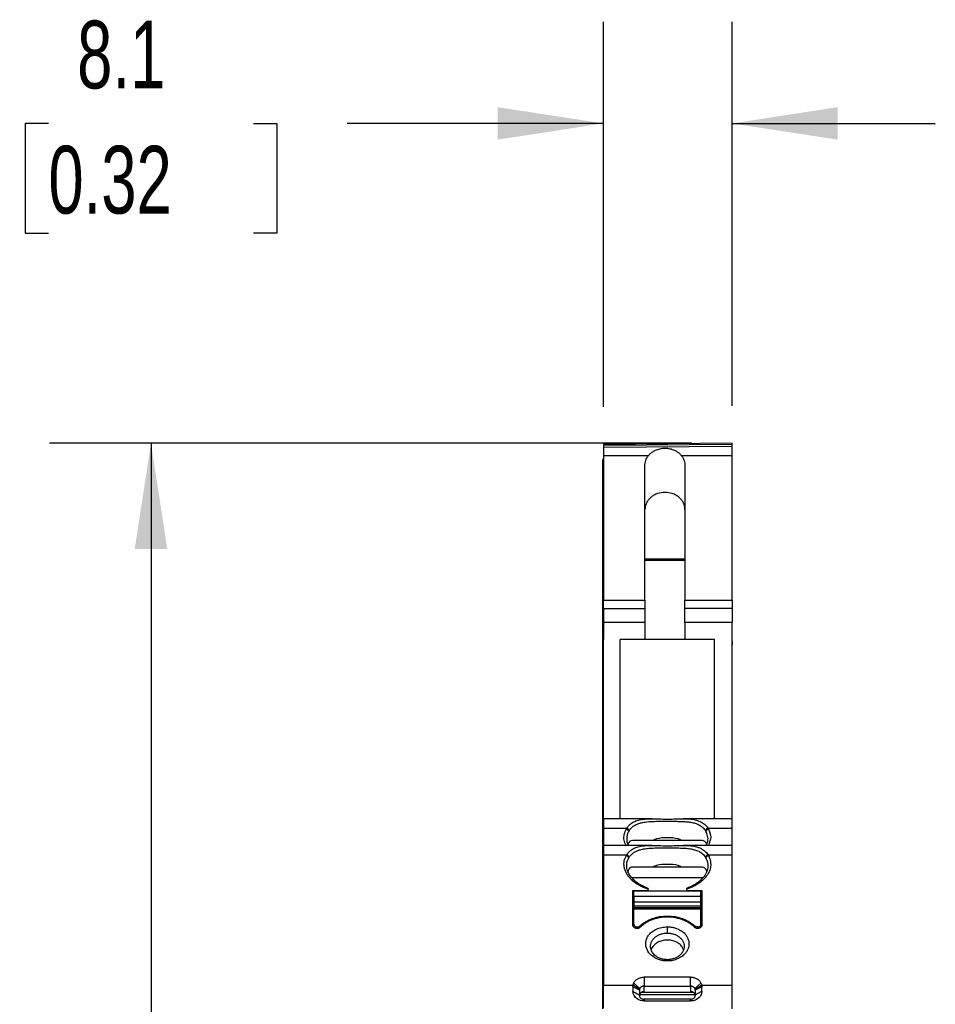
# Model space of a CAD drawing. Header units: millimetres. Extents: x 6 to 543, y 6 to 393.
# Tile 4 of 12: x 141 to 199, y 210 to 271. Entities that reach past the tile are written whole.
import ezdxf

# ---------------------------------------------------------------- set-up
doc = ezdxf.new("R2010")
doc.units = ezdxf.units.MM
doc.header["$LTSCALE"] = 2
doc.layers.add('DIMENSIONS', color=140, linetype='Continuous', lineweight=25)
doc.styles.add('SLDTEXTSTYLE0', font='TXT', dxfattribs={"width": 0.7})
doc.dimstyles.new('SLDDIMSTYLE0', dxfattribs={"dimtxt": 4.316016, "dimasz": 6.604, "dimexe": 0, "dimexo": 0.0625, "dimgap": 1.079004, "dimtad": 0, "dimtih": 1, "dimtoh": 1, "dimrnd": 1e-09, "dimzin": 12, "dimdsep": 46, "dimtxsty": 'SLDTEXTSTYLE0', "dimsah": 1, "dimcen": 0.09, "dimadec": 0, "dimazin": 3, "dimtfac": 1, "dimtmove": 0, "dimatfit": 0, "dimfxl": 0, "dimfrac": 2, "dimtolj": 1, "dimtzin": 12, "dimarcsym": 0})
doc.dimstyles.new('SLDDIMSTYLE1', dxfattribs={"dimtxt": 4.316016, "dimasz": 6.604, "dimexe": 0, "dimexo": 0.0625, "dimgap": 1.079004, "dimtad": 0, "dimtih": 1, "dimtoh": 1, "dimrnd": 1e-09, "dimzin": 12, "dimdsep": 46, "dimtxsty": 'SLDTEXTSTYLE0', "dimsah": 1, "dimcen": 0.09, "dimadec": 0, "dimazin": 3, "dimtfac": 1, "dimtofl": 0, "dimtmove": 0, "dimatfit": 3, "dimfxl": 0, "dimfrac": 2, "dimtolj": 1, "dimtzin": 12, "dimarcsym": 0})

# ---------------------------------------------------------------- blocks, each defined once
blk = doc.blocks.new('_D')
at = {"layer": 'DIMENSIONS'}
for p, q in [((177.94, 247.117), (177.94, 271.198)), ((185.99, 247.188), (185.99, 271.198)), ((143.251, 264.848), (141.802, 264.848)), ((141.802, 264.848), (141.802, 257.989)), ((156.077, 264.848), (157.526, 264.848)), ((157.526, 264.848), (157.526, 257.989)), ((177.94, 264.848), (161.925, 264.848)), ((185.99, 264.848), (198.69, 264.848)), ((141.802, 257.989), (143.251, 257.989)), ((157.526, 257.989), (156.077, 257.989))]:
    blk.add_line(p, q, dxfattribs=at)
for points in [[(177.94, 264.848), (171.336, 265.864), (171.336, 263.832)], [(185.99, 264.848), (192.594, 263.832), (192.594, 265.864)]]:
    blk.add_solid(points, dxfattribs=at)
at = {"layer": 'DIMENSIONS', "char_height": 4.2333, "attachment_point": 1, "style": 'SLDTEXTSTYLE0'}
for s, insert in [('8.1', (145.047, 271.272)), ('0.32', (143.251, 263.446))]:
    blk.add_mtext(s, dxfattribs=dict(at, insert=insert))
blk = doc.blocks.new('_D_1')
at = {"layer": 'DIMENSIONS'}
for p, q in [((183.45, 244.845), (143.314, 244.845)), ((149.664, 244.845), (149.664, 208.324)), ((143.251, 200.498), (141.802, 200.498)), ((141.802, 200.498), (141.802, 193.638)), ((156.077, 200.498), (157.526, 200.498)), ((157.526, 200.498), (157.526, 193.638)), ((141.802, 193.638), (143.251, 193.638)), ((157.526, 193.638), (156.077, 193.638)), ((149.664, 137.422), (149.664, 192.672)), ((183.45, 137.422), (143.314, 137.422))]:
    blk.add_line(p, q, dxfattribs=at)
for points in [[(149.664, 244.845), (148.648, 238.241), (150.68, 238.241)], [(149.664, 137.422), (150.68, 144.026), (148.648, 144.026)]]:
    blk.add_solid(points, dxfattribs=at)
at = {"layer": 'DIMENSIONS', "char_height": 4.2333, "attachment_point": 1, "style": 'SLDTEXTSTYLE0'}
for s, insert in [('107.4', (141.456, 206.921)), ('4.23', (143.251, 199.095))]:
    blk.add_mtext(s, dxfattribs=dict(at, insert=insert))

msp = doc.modelspace()

# ---------------------------------------------------------------- linework, layer by layer
for p, q in [((185.99, 244.845), (177.94, 244.774)), ((185.99, 244.774), (177.94, 244.704)), ((185.99, 244.648), (177.94, 244.577)), ((177.94, 244.577), (177.94, 244.057)), ((185.99, 244.774), (185.99, 244.845)), ((185.99, 244.057), (185.99, 244.648)), ((180.748, 244.057), (177.94, 244.057)), ((177.94, 244.057), (177.94, 235.023)), ((185.99, 244.057), (182.832, 244.057)), ((185.99, 235.023), (185.99, 244.057)), ((177.94, 243.824), (177.89, 243.824)), ((177.89, 243.824), (177.89, 242.799)), ((180.54, 235.023), (180.54, 243.452)), ((183.04, 243.452), (183.04, 235.023)), ((177.89, 242.799), (177.89, 241.974)), ((177.94, 242.799), (177.89, 242.799)), ((177.94, 241.974), (177.89, 241.974)), ((177.89, 241.974), (177.89, 237.626)), ((177.94, 237.626), (177.89, 237.626)), ((177.89, 237.626), (177.89, 237.511)), ((177.94, 237.511), (177.89, 237.511)), ((177.89, 237.511), (177.89, 232.569)), ((180.54, 237.626), (183.04, 237.626)), ((183.04, 237.511), (180.54, 237.511)), ((177.94, 235.023), (180.54, 235.023)), ((177.94, 234.518), (177.94, 235.023)), ((180.54, 235.023), (180.54, 234.518)), ((183.04, 235.023), (185.99, 235.023)), ((183.04, 234.518), (183.04, 235.023)), ((185.99, 235.023), (185.99, 234.518)), ((177.94, 234.518), (180.54, 234.518)), ((177.94, 234.518), (177.94, 233.634)), ((180.54, 234.518), (180.54, 233.634)), ((185.99, 234.518), (183.04, 234.518)), ((183.04, 233.634), (183.04, 234.518)), ((185.99, 234.518), (185.99, 233.634)), ((177.94, 233.634), (177.94, 232.569)), ((180.54, 233.634), (177.94, 233.634)), ((180.54, 233.634), (180.54, 232.569)), ((183.04, 233.634), (183.04, 232.569)), ((185.99, 233.634), (183.04, 233.634)), ((185.99, 221.361), (185.99, 233.634)), ((177.94, 232.569), (177.89, 232.569)), ((177.89, 232.569), (177.89, 220.009)), ((177.94, 221.361), (177.94, 232.569)), ((180.54, 232.569), (178.99, 232.569)), ((178.99, 221.361), (178.99, 232.569)), ((183.04, 232.569), (180.54, 232.569)), ((184.89, 232.569), (183.04, 232.569)), ((184.89, 221.361), (184.89, 232.569)), ((180.98, 221.361), (177.94, 221.361)), ((177.94, 221.361), (177.94, 220.743)), ((185.99, 221.361), (182.927, 221.361)), ((185.99, 220.743), (185.99, 221.361)), ((179.278, 220.743), (177.94, 220.743)), ((177.94, 220.743), (177.94, 219.675)), ((179.382, 220.743), (179.278, 220.743)), ((179.408, 220.787), (179.555, 220.619)), ((184.325, 220.618), (184.472, 220.787)), ((184.349, 220.576), (184.499, 220.743)), ((185.99, 220.743), (184.499, 220.743)), ((185.99, 219.695), (185.99, 220.743)), ((177.94, 220.009), (177.89, 220.009)), ((177.89, 220.009), (177.89, 219.33)), ((184.04, 220.009), (179.839, 220.009)), ((177.89, 219.33), (177.89, 218.344)), ((177.94, 219.33), (177.89, 219.33)), ((180.98, 219.695), (177.94, 219.695)), ((177.94, 219.695), (177.94, 219.077)), ((185.99, 219.695), (182.927, 219.695)), ((185.99, 219.077), (185.99, 219.695)), ((179.382, 219.077), (177.94, 219.077)), ((177.94, 219.077), (177.94, 210.964)), ((179.382, 219.077), (179.531, 218.913)), ((179.408, 219.121), (179.555, 218.954)), ((184.325, 218.952), (184.472, 219.121)), ((184.35, 218.911), (184.499, 219.077)), ((185.99, 219.077), (184.499, 219.077)), ((185.99, 210.964), (185.99, 219.077)), ((177.94, 218.344), (177.89, 218.344)), ((177.89, 218.344), (177.89, 217.665)), ((184.04, 218.344), (179.839, 218.344)), ((177.89, 217.665), (177.89, 210.373)), ((177.94, 217.665), (177.89, 217.665)), ((184.158, 217.665), (179.726, 217.665)), ((179.79, 216.871), (180.74, 216.871)), ((179.79, 214.693), (179.79, 216.871)), ((179.84, 216.863), (184.04, 216.863)), ((179.84, 216.521), (179.84, 216.863)), ((180.74, 217.008), (180.74, 216.953)), ((180.74, 216.871), (180.74, 216.953)), ((180.74, 216.863), (180.74, 216.871)), ((183.14, 217.008), (183.14, 216.952)), ((183.14, 216.952), (183.14, 216.871)), ((183.14, 216.871), (184.09, 216.871)), ((183.14, 216.863), (183.14, 216.871)), ((184.04, 216.521), (184.04, 216.863)), ((184.09, 216.871), (184.09, 214.693)), ((179.84, 216.263), (179.79, 216.263)), ((179.84, 216.521), (184.04, 216.521)), ((179.84, 216.521), (179.84, 216.176)), ((179.84, 216.176), (184.04, 216.176)), ((179.84, 216.176), (179.84, 215.924)), ((184.04, 216.176), (184.04, 216.521)), ((184.09, 216.263), (184.04, 216.263)), ((184.04, 215.924), (184.04, 216.176)), ((179.84, 215.924), (184.04, 215.924)), ((179.84, 215.782), (179.84, 215.924)), ((184.04, 215.782), (179.84, 215.782)), ((179.84, 215.782), (179.84, 215.702)), ((179.84, 214.763), (179.84, 215.702)), ((184.04, 215.702), (179.84, 215.702)), ((184.04, 215.924), (184.04, 215.782)), ((184.04, 215.702), (184.04, 215.782)), ((184.04, 214.763), (184.04, 215.702)), ((179.84, 214.579), (179.84, 214.763)), ((180.059, 214.594), (180.059, 214.503)), ((180.229, 214.569), (180.229, 214.657)), ((181.94, 214.211), (181.94, 214.602)), ((183.652, 214.657), (183.652, 214.569)), ((183.822, 214.503), (183.822, 214.594)), ((184.04, 214.579), (184.04, 214.763)), ((181.938, 212.467), (181.94, 212.549)), ((183.39, 211.459), (180.49, 211.459)), ((180.49, 211.459), (180.49, 210.895)), ((183.39, 210.895), (183.39, 211.459)), ((177.94, 209.52), (177.94, 210.964)), ((177.94, 210.964), (179.799, 210.964)), ((179.79, 210.854), (179.79, 210.557)), ((180.191, 210.649), (179.79, 210.854)), ((180.197, 210.696), (179.799, 210.964)), ((180.217, 210.747), (179.838, 211.086)), ((180.19, 210.642), (180.191, 210.649)), ((180.19, 210.642), (180.19, 210.404)), ((180.49, 210.551), (180.49, 210.895)), ((180.49, 210.895), (183.39, 210.895)), ((183.39, 210.895), (183.39, 210.551)), ((183.664, 210.747), (184.043, 211.086)), ((183.684, 210.696), (184.082, 210.964)), ((184.09, 210.854), (183.69, 210.649)), ((183.69, 210.649), (183.69, 210.642)), ((183.69, 210.642), (183.69, 210.404)), ((184.082, 210.964), (185.99, 210.964)), ((184.09, 210.575), (184.09, 210.854)), ((185.99, 209.476), (185.99, 210.964)), ((177.89, 210.373), (177.89, 209.476)), ((177.89, 210.373), (177.94, 210.373)), ((180.205, 210.373), (183.676, 210.373)), ((183.577, 210.493), (180.304, 210.493)), ((180.49, 210.08), (180.49, 209.967)), ((183.39, 210.08), (180.49, 210.08)), ((183.39, 209.967), (183.39, 210.08)), ((183.69, 210.35), (184.09, 210.575)), ((180.49, 209.967), (183.39, 209.967))]:
    msp.add_line(p, q)
at = {"flags": 128}
msp.add_lwpolyline([(179.382, 220.743), (179.456, 220.661), (179.53, 220.578)], dxfattribs=at)
for points, knots in [([(177.94, 244.774), (177.94, 244.773), (177.94, 244.772), (177.94, 244.756), (177.94, 244.733), (177.94, 244.709), (177.94, 244.697)], [0, 0, 0, 0, 0.25, 0.500001, 0.75, 1, 1, 1, 1]), ([(177.94, 244.592), (177.94, 244.555), (177.94, 244.449), (177.94, 244.122), (177.94, 243.776), (177.94, 243.603)], [0, 0, 0, 0, 0.211228, 0.605613, 1, 1, 1, 1]), ([(180.748, 244.057), (180.768, 244.082), (180.807, 244.13), (180.874, 244.197), (180.947, 244.258), (181.025, 244.314), (181.109, 244.365), (181.256, 244.439), (181.481, 244.516), (181.79, 244.547), (182.099, 244.516), (182.357, 244.429), (182.558, 244.317), (182.712, 244.199), (182.792, 244.105), (182.832, 244.057)], [0, 0, 0, 0, 0.042922, 0.085126, 0.126895, 0.16852, 0.210295, 0.252512, 0.37654, 0.500103, 0.623458, 0.747695, 0.831526, 0.914846, 1, 1, 1, 1]), ([(180.54, 243.452), (180.541, 243.479), (180.542, 243.532), (180.552, 243.611), (180.568, 243.689), (180.599, 243.793), (180.652, 243.919), (180.716, 244.011), (180.748, 244.057)], [0, 0, 0, 0, 0.123555, 0.246837, 0.370422, 0.494884, 0.748006, 1, 1, 1, 1]), ([(182.832, 244.057), (182.849, 244.035), (182.882, 243.989), (182.925, 243.918), (182.961, 243.843), (182.999, 243.742), (183.033, 243.612), (183.038, 243.505), (183.04, 243.452)], [0, 0, 0, 0, 0.126259, 0.252127, 0.378291, 0.50543, 0.753295, 1, 1, 1, 1]), ([(183.04, 240.704), (183.039, 240.738), (183.037, 240.805), (183.02, 240.905), (182.993, 241.003), (182.94, 241.135), (182.844, 241.296), (182.681, 241.466), (182.483, 241.605), (182.192, 241.734), (181.79, 241.801), (181.389, 241.734), (181.098, 241.605), (180.9, 241.466), (180.737, 241.296), (180.624, 241.105), (180.553, 240.906), (180.545, 240.771), (180.54, 240.704)], [0, 0, 0, 0, 0.030843, 0.061404, 0.091935, 0.122691, 0.188531, 0.253961, 0.318674, 0.382971, 0.500062, 0.617152, 0.681315, 0.746163, 0.811461, 0.877432, 0.938592, 1, 1, 1, 1]), ([(185.99, 232.424), (185.99, 232.41), (185.99, 232.381), (185.99, 232.341), (185.99, 232.307), (185.99, 232.278), (185.99, 232.255), (185.99, 232.244), (185.99, 232.239)], [0, 0, 0, 0, 0.179609, 0.354042, 0.523297, 0.687376, 0.846277, 1, 1, 1, 1]), ([(179.408, 220.787), (179.426, 220.813), (179.462, 220.866), (179.524, 220.938), (179.593, 221.004), (179.669, 221.065), (179.752, 221.121), (179.898, 221.201), (180.121, 221.284), (180.408, 221.336), (180.68, 221.358), (180.996, 221.363), (181.397, 221.351), (181.891, 221.339), (182.301, 221.346), (182.651, 221.356), (182.872, 221.361), (183.137, 221.36), (183.423, 221.346), (183.729, 221.29), (183.968, 221.205), (184.133, 221.119), (184.27, 221.02), (184.382, 220.913), (184.443, 220.829), (184.472, 220.787)], [0, 0, 0, 0, 0.0205534, 0.0414448, 0.0627174, 0.0844124, 0.1065686, 0.1292223, 0.1940533, 0.2590135, 0.3042918, 0.346616, 0.4250999, 0.49513, 0.5590203, 0.5995168, 0.6541958, 0.6664383, 0.735406, 0.8104299, 0.8542473, 0.8973255, 0.9328972, 0.9670665, 1, 1, 1, 1]), ([(179.555, 220.619), (179.571, 220.644), (179.605, 220.694), (179.665, 220.764), (179.734, 220.831), (179.828, 220.905), (179.964, 220.988), (180.155, 221.069), (180.361, 221.125), (180.639, 221.173), (181.004, 221.201), (181.48, 221.206), (182.007, 221.205), (182.447, 221.204), (182.822, 221.197), (183.087, 221.183), (183.358, 221.156), (183.609, 221.106), (183.813, 221.036), (183.952, 220.967), (184.057, 220.902), (184.157, 220.822), (184.251, 220.726), (184.301, 220.653), (184.325, 220.618)], [0, 0, 0, 0, 0.020181, 0.041613, 0.064276, 0.088142, 0.125951, 0.176606, 0.229568, 0.264805, 0.352221, 0.438557, 0.500642, 0.590971, 0.637431, 0.690925, 0.736114, 0.798846, 0.853073, 0.881137, 0.906074, 0.939589, 0.970919, 1, 1, 1, 1]), ([(179.358, 219.695), (179.313, 219.801), (179.216, 220.03), (179.224, 220.391), (179.329, 220.625), (179.382, 220.743)], [0, 0, 0, 0, 0.300997, 0.648414, 1, 1, 1, 1]), ([(179.53, 220.578), (179.496, 220.508), (179.443, 220.4), (179.395, 220.182), (179.39, 219.955), (179.461, 219.771), (179.49, 219.695)], [0, 0, 0, 0, 0.2559303, 0.3902939, 0.7497775, 1, 1, 1, 1]), ([(184.387, 219.695), (184.421, 219.786), (184.495, 219.985), (184.481, 220.286), (184.393, 220.48), (184.349, 220.576)], [0, 0, 0, 0, 0.301135, 0.654244, 1, 1, 1, 1]), ([(184.499, 220.743), (184.576, 220.565), (184.723, 220.224), (184.581, 219.866), (184.513, 219.695)], [0, 0, 0, 0, 0.5229078, 1, 1, 1, 1]), ([(179.839, 219.984), (179.812, 219.991), (179.678, 220.029), (179.518, 219.917), (179.482, 219.753), (179.478, 219.732)], [0, 0, 0, 0, 0.178523, 0.895156, 1, 1, 1, 1]), ([(182.83, 220.009), (182.758, 220.041), (182.485, 220.162), (181.94, 220.184), (181.394, 220.162), (181.121, 220.041), (181.049, 220.009)], [0, 0, 0, 0, 0.131512, 0.5, 0.868488, 1, 1, 1, 1]), ([(184.4, 219.737), (184.396, 219.757), (184.361, 219.917), (184.228, 219.976), (184.093, 220.008), (184.063, 219.997), (184.04, 219.989)], [0, 0, 0, 0, 0.100302, 0.803903, 0.84264, 1, 1, 1, 1]), ([(179.408, 219.121), (179.426, 219.147), (179.462, 219.2), (179.524, 219.272), (179.593, 219.339), (179.669, 219.4), (179.752, 219.455), (179.898, 219.535), (180.121, 219.618), (180.408, 219.671), (180.68, 219.692), (180.996, 219.698), (181.397, 219.685), (181.891, 219.673), (182.301, 219.68), (182.651, 219.691), (182.872, 219.696), (183.137, 219.694), (183.423, 219.681), (183.729, 219.624), (183.968, 219.54), (184.133, 219.454), (184.27, 219.354), (184.382, 219.247), (184.443, 219.163), (184.472, 219.121)], [0, 0, 0, 0, 0.0205534, 0.0414448, 0.0627174, 0.0844124, 0.1065686, 0.1292223, 0.1940533, 0.2590135, 0.3042918, 0.346616, 0.4250999, 0.49513, 0.5590203, 0.5995168, 0.6541958, 0.6664383, 0.735406, 0.8104299, 0.8542473, 0.8973255, 0.9328972, 0.9670665, 1, 1, 1, 1]), ([(179.555, 218.954), (179.569, 218.976), (179.6, 219.022), (179.654, 219.086), (179.717, 219.149), (179.79, 219.21), (179.873, 219.268), (179.963, 219.318), (180.081, 219.373), (180.265, 219.437), (180.531, 219.493), (180.811, 219.521), (181.052, 219.532), (181.309, 219.539), (181.643, 219.54), (182.07, 219.539), (182.478, 219.538), (182.857, 219.531), (183.195, 219.51), (183.498, 219.467), (183.728, 219.403), (183.893, 219.332), (184.018, 219.264), (184.134, 219.178), (184.242, 219.073), (184.298, 218.991), (184.325, 218.952)], [0, 0, 0, 0, 0.018185, 0.037791, 0.058799, 0.081178, 0.104887, 0.129871, 0.152871, 0.195024, 0.259877, 0.325313, 0.359477, 0.390546, 0.457568, 0.518496, 0.581739, 0.645637, 0.709377, 0.771425, 0.833312, 0.866696, 0.894122, 0.932325, 0.967653, 1, 1, 1, 1]), ([(180.74, 216.953), (180.698, 216.967), (180.612, 216.996), (180.487, 217.046), (180.367, 217.099), (180.173, 217.195), (179.925, 217.346), (179.682, 217.552), (179.506, 217.753), (179.382, 217.944), (179.291, 218.144), (179.24, 218.343), (179.225, 218.536), (179.243, 218.721), (179.293, 218.903), (179.352, 219.019), (179.382, 219.077)], [0, 0, 0, 0, 0.037299, 0.074541, 0.111831, 0.14927, 0.260429, 0.370449, 0.450709, 0.531442, 0.614243, 0.696995, 0.772519, 0.84756, 0.923075, 1, 1, 1, 1]), ([(180.74, 217.008), (180.691, 217.027), (180.591, 217.064), (180.447, 217.128), (180.308, 217.199), (180.176, 217.277), (180.051, 217.361), (179.934, 217.451), (179.828, 217.546), (179.733, 217.645), (179.649, 217.746), (179.544, 217.899), (179.438, 218.115), (179.396, 218.342), (179.402, 218.537), (179.433, 218.713), (179.495, 218.841), (179.531, 218.913)], [0, 0, 0, 0, 0.049287, 0.099165, 0.149483, 0.200087, 0.250824, 0.301547, 0.352114, 0.402399, 0.452285, 0.501673, 0.619699, 0.751698, 0.808499, 0.891431, 1, 1, 1, 1]), ([(184.499, 219.077), (184.515, 219.048), (184.546, 218.991), (184.583, 218.903), (184.612, 218.814), (184.633, 218.723), (184.646, 218.631), (184.656, 218.468), (184.626, 218.231), (184.5, 217.929), (184.295, 217.644), (184.053, 217.423), (183.816, 217.26), (183.607, 217.142), (183.383, 217.037), (183.222, 216.981), (183.14, 216.952)], [0, 0, 0, 0, 0.038051, 0.075847, 0.113506, 0.151145, 0.188884, 0.226839, 0.350646, 0.473885, 0.596656, 0.718324, 0.788959, 0.85897, 0.929077, 1, 1, 1, 1]), ([(184.35, 218.911), (184.366, 218.879), (184.399, 218.816), (184.436, 218.718), (184.468, 218.599), (184.484, 218.461), (184.473, 218.245), (184.391, 217.979), (184.216, 217.715), (184.023, 217.514), (183.836, 217.362), (183.623, 217.225), (183.391, 217.104), (183.224, 217.04), (183.14, 217.008)], [0, 0, 0, 0, 0.0479789, 0.0959769, 0.143929, 0.2190805, 0.2909419, 0.4405127, 0.5802302, 0.663329, 0.7475445, 0.8322235, 0.9166314, 1, 1, 1, 1]), ([(179.839, 218.318), (179.812, 218.326), (179.678, 218.363), (179.517, 218.249), (179.481, 218.082), (179.476, 218.059)], [0, 0, 0, 0, 0.175922, 0.882524, 1, 1, 1, 1]), ([(182.83, 218.344), (182.758, 218.376), (182.485, 218.497), (181.94, 218.519), (181.394, 218.497), (181.121, 218.376), (181.049, 218.344)], [0, 0, 0, 0, 0.131512, 0.5, 0.868488, 1, 1, 1, 1]), ([(184.4, 218.072), (184.396, 218.092), (184.361, 218.252), (184.227, 218.31), (184.092, 218.342), (184.063, 218.332), (184.04, 218.324)], [0, 0, 0, 0, 0.101377, 0.804614, 0.848199, 1, 1, 1, 1]), ([(180.229, 214.657), (180.256, 214.682), (180.311, 214.733), (180.4, 214.803), (180.494, 214.869), (180.594, 214.932), (180.708, 214.995), (180.838, 215.057), (181.009, 215.126), (181.215, 215.191), (181.531, 215.259), (181.94, 215.294), (182.349, 215.259), (182.666, 215.191), (182.872, 215.126), (183.043, 215.057), (183.227, 214.969), (183.44, 214.842), (183.582, 214.719), (183.652, 214.657)], [0, 0, 0, 0, 0.032845, 0.065573, 0.098299, 0.131133, 0.164189, 0.206708, 0.248891, 0.312253, 0.376338, 0.500061, 0.623785, 0.687851, 0.751231, 0.793402, 0.835933, 0.918126, 1, 1, 1, 1]), ([(183.643, 214.576), (183.613, 214.604), (183.555, 214.66), (183.46, 214.737), (183.359, 214.81), (183.252, 214.877), (183.139, 214.939), (183.02, 214.995), (182.864, 215.058), (182.667, 215.122), (182.35, 215.192), (181.94, 215.228), (181.531, 215.192), (181.214, 215.122), (180.985, 215.048), (180.77, 214.955), (180.573, 214.846), (180.393, 214.721), (180.29, 214.624), (180.238, 214.576)], [0, 0, 0, 0, 0.035834, 0.071322, 0.106612, 0.141854, 0.1772, 0.212801, 0.248802, 0.312214, 0.376262, 0.50003, 0.623811, 0.687846, 0.75129, 0.813995, 0.875812, 0.937545, 1, 1, 1, 1]), ([(180.238, 214.576), (180.227, 214.566), (180.204, 214.546), (180.161, 214.523), (180.105, 214.505), (180.036, 214.498), (179.959, 214.509), (179.888, 214.536), (179.834, 214.58), (179.797, 214.634), (179.793, 214.673), (179.79, 214.693)], [0, 0, 0, 0, 0.084316, 0.166484, 0.250271, 0.374676, 0.49914, 0.623462, 0.748556, 0.87431, 1, 1, 1, 1]), ([(179.84, 214.763), (179.841, 214.752), (179.843, 214.73), (179.855, 214.698), (179.875, 214.669), (179.912, 214.636), (179.972, 214.601), (180.03, 214.597), (180.059, 214.594)], [0, 0, 0, 0, 0.128039, 0.250995, 0.373816, 0.501464, 0.750179, 1, 1, 1, 1]), ([(180.059, 214.594), (180.075, 214.595), (180.108, 214.597), (180.154, 214.61), (180.196, 214.629), (180.218, 214.648), (180.229, 214.657)], [0, 0, 0, 0, 0.24979, 0.498423, 0.748905, 1, 1, 1, 1]), ([(181.938, 212.467), (181.905, 212.467), (181.838, 212.469), (181.739, 212.478), (181.641, 212.493), (181.506, 212.523), (181.339, 212.576), (181.061, 212.712), (180.756, 212.975), (180.598, 213.325), (180.585, 213.614), (180.628, 213.831), (180.729, 214.038), (180.895, 214.234), (181.086, 214.374), (181.268, 214.467), (181.42, 214.525), (181.584, 214.568), (181.761, 214.597), (181.88, 214.6), (181.94, 214.602)], [0, 0, 0, 0, 0.023506, 0.047005, 0.070626, 0.094497, 0.145784, 0.196916, 0.323774, 0.453311, 0.51804, 0.582301, 0.649785, 0.717732, 0.79579, 0.83448, 0.872732, 0.915409, 0.957575, 1, 1, 1, 1]), ([(181.94, 214.602), (181.976, 214.601), (182.046, 214.6), (182.15, 214.591), (182.252, 214.575), (182.353, 214.554), (182.464, 214.522), (182.584, 214.478), (182.711, 214.418), (182.83, 214.347), (182.974, 214.238), (183.123, 214.08), (183.264, 213.819), (183.306, 213.555), (183.263, 213.319), (183.2, 213.148), (183.094, 212.978), (182.93, 212.806), (182.751, 212.682), (182.583, 212.597), (182.441, 212.543), (182.284, 212.501), (182.112, 212.472), (181.996, 212.469), (181.938, 212.467)], [0, 0, 0, 0, 0.024895, 0.049536, 0.074072, 0.098657, 0.123445, 0.157547, 0.192594, 0.228699, 0.264043, 0.335461, 0.405615, 0.519245, 0.569087, 0.618194, 0.677029, 0.736234, 0.807618, 0.842399, 0.876199, 0.918153, 0.959191, 1, 1, 1, 1]), ([(184.09, 214.693), (184.089, 214.68), (184.088, 214.654), (184.071, 214.615), (184.041, 214.575), (183.992, 214.536), (183.922, 214.509), (183.845, 214.498), (183.767, 214.507), (183.695, 214.532), (183.66, 214.561), (183.643, 214.576)], [0, 0, 0, 0, 0.084567, 0.167338, 0.252006, 0.377022, 0.501422, 0.62578, 0.750294, 0.874794, 1, 1, 1, 1]), ([(183.822, 214.594), (183.807, 214.595), (183.775, 214.597), (183.73, 214.609), (183.687, 214.628), (183.664, 214.647), (183.652, 214.657)], [0, 0, 0, 0, 0.237884, 0.483725, 0.737707, 1, 1, 1, 1]), ([(183.822, 214.594), (183.837, 214.595), (183.866, 214.596), (183.907, 214.606), (183.945, 214.622), (183.988, 214.651), (184.032, 214.697), (184.038, 214.741), (184.04, 214.763)], [0, 0, 0, 0, 0.128145, 0.250964, 0.373529, 0.500943, 0.750151, 1, 1, 1, 1]), ([(180.89, 213.388), (180.891, 213.415), (180.893, 213.47), (180.909, 213.55), (180.934, 213.629), (180.98, 213.73), (181.061, 213.849), (181.195, 213.977), (181.361, 214.083), (181.55, 214.158), (181.745, 214.203), (181.876, 214.209), (181.94, 214.211)], [0, 0, 0, 0, 0.062502, 0.125017, 0.187545, 0.250086, 0.373812, 0.499913, 0.633883, 0.761855, 0.883876, 1, 1, 1, 1]), ([(182.948, 213.166), (182.924, 213.228), (182.872, 213.367), (182.692, 213.546), (182.443, 213.691), (182.148, 213.772), (181.835, 213.784), (181.531, 213.725), (181.262, 213.6), (181.06, 213.419), (180.947, 213.268), (180.932, 213.179), (180.931, 213.171)], [0, 0, 0, 0, 0.0894, 0.201238, 0.313024, 0.427183, 0.537545, 0.650959, 0.764366, 0.874781, 0.989009, 1, 1, 1, 1]), ([(181.94, 214.211), (181.972, 214.211), (182.036, 214.209), (182.132, 214.199), (182.229, 214.181), (182.325, 214.156), (182.421, 214.123), (182.514, 214.081), (182.602, 214.03), (182.702, 213.961), (182.814, 213.856), (182.914, 213.714), (182.977, 213.551), (182.997, 213.388), (182.976, 213.222), (182.914, 213.061), (182.813, 212.914), (182.68, 212.786), (182.518, 212.682), (182.337, 212.606), (182.142, 212.558), (182.007, 212.552), (181.94, 212.549)], [0, 0, 0, 0, 0.028561, 0.057897, 0.088011, 0.118907, 0.150587, 0.183056, 0.216316, 0.25037, 0.304376, 0.375256, 0.437688, 0.500124, 0.564415, 0.62817, 0.691399, 0.754113, 0.816319, 0.878029, 0.939253, 1, 1, 1, 1]), ([(181.94, 212.549), (181.906, 212.55), (181.836, 212.551), (181.734, 212.564), (181.633, 212.584), (181.536, 212.613), (181.443, 212.648), (181.355, 212.691), (181.272, 212.741), (181.186, 212.804), (181.097, 212.885), (181.013, 212.989), (180.946, 213.11), (180.9, 213.245), (180.894, 213.34), (180.89, 213.388)], [0, 0, 0, 0, 0.062887, 0.12566, 0.188324, 0.250879, 0.31333, 0.375679, 0.437929, 0.500082, 0.587913, 0.681815, 0.781794, 0.887854, 1, 1, 1, 1]), ([(179.838, 211.086), (179.85, 211.108), (179.872, 211.152), (179.916, 211.212), (179.967, 211.266), (180.026, 211.315), (180.098, 211.361), (180.184, 211.401), (180.283, 211.433), (180.386, 211.455), (180.456, 211.458), (180.49, 211.459)], [0, 0, 0, 0, 0.10237, 0.201817, 0.299808, 0.397875, 0.497547, 0.621938, 0.748879, 0.876253, 1, 1, 1, 1]), ([(183.39, 211.459), (183.413, 211.459), (183.46, 211.457), (183.529, 211.448), (183.609, 211.43), (183.697, 211.401), (183.818, 211.344), (183.951, 211.245), (184.012, 211.139), (184.043, 211.086)], [0, 0, 0, 0, 0.082398, 0.166024, 0.251732, 0.378839, 0.503542, 0.749594, 1, 1, 1, 1]), ([(179.79, 210.854), (179.79, 210.86), (179.79, 210.866), (179.79, 210.872), (179.79, 210.902), (179.793, 210.933), (179.799, 210.964)], [-1.5998835, -1.5998835, -1.5998835, -1.5998835, -1.5707963, -1.5707963, -1.5707963, -1.4141289, -1.4141289, -1.4141289, -1.4141289]), ([(179.799, 210.964), (179.804, 210.985), (179.813, 211.026), (179.83, 211.066), (179.838, 211.086)], [0, 0, 0, 0, 0.499999, 1, 1, 1, 1]), ([(180.49, 210.895), (180.474, 210.895), (180.441, 210.893), (180.394, 210.883), (180.348, 210.867), (180.3, 210.84), (180.262, 210.808), (180.234, 210.775), (180.223, 210.756), (180.217, 210.747)], [0, 0, 0, 0, 0.1426524, 0.2856186, 0.4286459, 0.5716558, 0.7857046, 0.8918325, 1, 1, 1, 1]), ([(183.664, 210.747), (183.661, 210.751), (183.651, 210.769), (183.626, 210.801), (183.586, 210.836), (183.539, 210.864), (183.492, 210.882), (183.442, 210.893), (183.408, 210.894), (183.39, 210.895)], [0, 0, 0, 0, 0.053554, 0.199955, 0.399825, 0.549928, 0.700115, 0.850214, 1, 1, 1, 1]), ([(184.043, 211.086), (184.051, 211.066), (184.068, 211.026), (184.077, 210.985), (184.082, 210.964)], [0, 0, 0, 0, 0.500001, 1, 1, 1, 1]), ([(184.082, 210.964), (184.088, 210.933), (184.09, 210.902), (184.09, 210.872), (184.09, 210.866), (184.09, 210.86), (184.09, 210.854)], [-1.5998821, -1.5998821, -1.5998821, -1.5998821, -1.4432146, -1.4432146, -1.4432146, -1.4141289, -1.4141289, -1.4141289, -1.4141289]), ([(180.49, 209.967), (180.333, 209.967), (179.966, 210.075), (179.79, 210.381), (179.79, 210.557)], [0, 0, 0, 0, 0.673198, 1.570797, 1.570797, 1.570797, 1.570797]), ([(179.79, 210.557), (179.835, 210.535), (179.924, 210.489), (180.035, 210.431), (180.124, 210.387), (180.168, 210.362), (180.19, 210.35)], [0, 0, 0, 0, 0.333332, 0.666665, 0.833329, 1, 1, 1, 1]), ([(180.19, 210.297), (180.191, 210.313), (180.193, 210.343), (180.207, 210.386), (180.224, 210.413), (180.232, 210.426)], [0, 0, 0, 0, 0.335172, 0.664885, 1, 1, 1, 1]), ([(180.19, 210.35), (180.19, 210.341), (180.19, 210.325), (180.19, 210.31), (180.19, 210.303)], [0, 0, 0, 0, 0.528916, 1, 1, 1, 1]), ([(180.19, 210.303), (180.191, 210.29), (180.193, 210.265), (180.207, 210.229), (180.226, 210.198), (180.249, 210.17), (180.285, 210.139), (180.339, 210.108), (180.413, 210.085), (180.465, 210.082), (180.49, 210.08)], [0, 0, 0, 0, 0.114065, 0.221956, 0.322836, 0.415835, 0.500243, 0.674546, 0.841658, 1, 1, 1, 1]), ([(180.49, 210.551), (180.474, 210.55), (180.44, 210.548), (180.391, 210.537), (180.344, 210.52), (180.3, 210.495), (180.262, 210.464), (180.242, 210.439), (180.232, 210.426)], [0, 0, 0, 0, 0.160766, 0.323884, 0.48936, 0.6572, 0.827412, 1, 1, 1, 1]), ([(184.09, 210.575), (184.09, 210.569), (184.09, 210.563), (184.09, 210.557), (184.09, 210.425), (183.963, 210.115), (183.6, 209.967), (183.39, 209.967)], [-1.599882, -1.599882, -1.599882, -1.599882, -1.570796, -1.570796, -1.570796, -0.897598, 0, 0, 0, 0]), ([(183.649, 210.426), (183.639, 210.439), (183.619, 210.464), (183.58, 210.495), (183.537, 210.52), (183.49, 210.537), (183.441, 210.548), (183.407, 210.55), (183.39, 210.551)], [0, 0, 0, 0, 0.172588, 0.3428, 0.51064, 0.676116, 0.839234, 1, 1, 1, 1]), ([(183.39, 210.08), (183.405, 210.081), (183.436, 210.082), (183.479, 210.09), (183.521, 210.102), (183.559, 210.119), (183.612, 210.15), (183.674, 210.209), (183.685, 210.27), (183.69, 210.303)], [0, 0, 0, 0, 0.094734, 0.18912, 0.283022, 0.376214, 0.468472, 0.708639, 1, 1, 1, 1]), ([(183.69, 210.35), (183.69, 210.341), (183.69, 210.325), (183.69, 210.31), (183.69, 210.303)], [0, 0, 0, 0, 0.528988, 1, 1, 1, 1])]:
    msp.add_open_spline(points, degree=3, knots=knots)
for points in [[(177.94, 244.704), (177.94, 244.704), (177.94, 244.655), (177.94, 244.577)], [(185.99, 244.648), (185.99, 244.725), (185.99, 244.774), (185.99, 244.774)], [(179.382, 220.743), (179.391, 220.758), (179.4, 220.772), (179.408, 220.787)], [(179.53, 220.578), (179.538, 220.592), (179.546, 220.606), (179.555, 220.619)], [(184.325, 220.618), (184.333, 220.604), (184.342, 220.59), (184.349, 220.576)], [(184.472, 220.787), (184.481, 220.773), (184.49, 220.758), (184.499, 220.743)], [(179.382, 219.077), (179.391, 219.092), (179.4, 219.107), (179.408, 219.121)], [(179.531, 218.913), (179.538, 218.927), (179.546, 218.94), (179.555, 218.954)], [(184.325, 218.952), (184.333, 218.939), (184.342, 218.925), (184.35, 218.911)], [(184.472, 219.121), (184.481, 219.107), (184.49, 219.092), (184.499, 219.077)], [(180.197, 210.696), (180.193, 210.681), (180.192, 210.665), (180.191, 210.649)], [(180.217, 210.747), (180.209, 210.731), (180.202, 210.713), (180.197, 210.696)], [(183.684, 210.696), (183.679, 210.713), (183.672, 210.731), (183.664, 210.747)], [(183.69, 210.649), (183.689, 210.665), (183.687, 210.681), (183.684, 210.696)], [(183.69, 210.297), (183.69, 210.342), (183.676, 210.387), (183.649, 210.426)]]:
    msp.add_open_spline(points, degree=3)

# ---------------------------------------------------------------- dimensions: what is measured, and where the dimension line sits
at = {"layer": 'DIMENSIONS'}
dim = msp.add_linear_dim(base=(185.99, 264.848), p1=(177.94, 244.577), p2=(185.99, 244.648), dimstyle='SLDDIMSTYLE0', dxfattribs=at)
dim.commit()
dim.dimension.update_dxf_attribs({"geometry": '_D', "text_midpoint": (149.664, 264.848), "dimtype": 160})
dim = msp.add_linear_dim(base=(149.664, 137.422), p1=(185.99, 244.845), p2=(185.99, 137.422), angle=90, dimstyle='SLDDIMSTYLE1', dxfattribs=at)
dim.commit()
dim.dimension.update_dxf_attribs({"geometry": '_D_1', "text_midpoint": (149.664, 200.498), "dimtype": 160})

doc.saveas('drawing.dxf')
